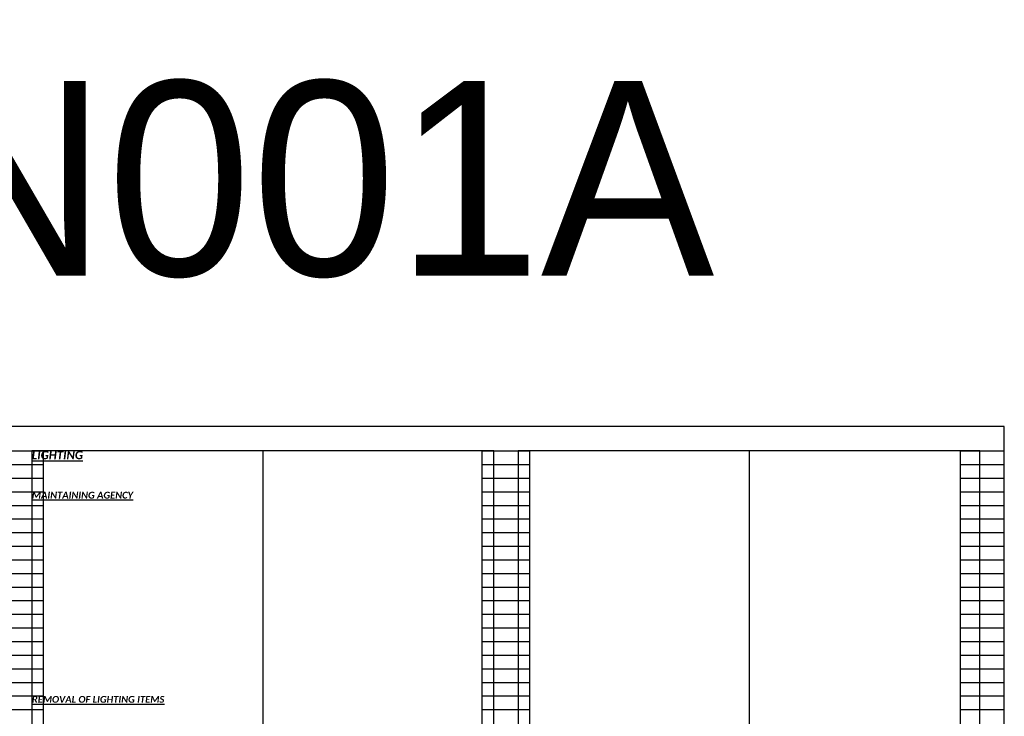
# Model space of a CAD drawing. Header units: feet. Extents: x -2 to 263, y -60 to 29.
# Tile 7 of 17: x 43 to 64, y 15 to 29. Entities that reach past the tile are written whole.
import ezdxf

# ---------------------------------------------------------------- set-up
doc = ezdxf.new("R2010")
doc.units = ezdxf.units.FT
doc.header["$MEASUREMENT"] = 0
doc.layers.add('0_Mview', color=8, linetype='Continuous', plot=False)
doc.layers.add('0_VIEW', color=7, linetype='Continuous', plot=False)
doc.layers.add('TX_P_1', color=7, linetype='Continuous')
doc.styles.add('P_Slanted_Normal', font='calibrii.ttf', dxfattribs={"height": 0.14})
doc.styles.add('P_Slanted_Subtitle', font='calibrii.ttf', dxfattribs={"height": 0.17})
doc.styles.add('Slanted-Normal', font='font31.shx', dxfattribs={"height": 0.14})

# ---------------------------------------------------------------- blocks, each defined once
blk = doc.blocks.new('3COL')
at = {"layer": '0_VIEW', "color": 3, "linetype": 'Continuous'}
for p, q in [((11.76, 21.14), (12.74, 21.14)), ((12.74, 0.98), (12.74, 21.14)), ((21.76, 0.98), (21.76, 21.14)), ((21.76, 21.14), (22.74, 21.14)), ((22.74, 0.98), (22.74, 21.14)), ((31.6, 0.98), (31.6, 21.14)), ((31.6, 21.14), (32.5, 21.14)), ((32.5, 0.98), (32.5, 21.14)), ((11.76, 20.86), (12.74, 20.86)), ((21.76, 20.86), (22.74, 20.86)), ((31.6, 20.86), (32.5, 20.86)), ((11.76, 20.58), (12.74, 20.58)), ((21.76, 20.58), (22.74, 20.58)), ((31.6, 20.58), (32.5, 20.58)), ((11.76, 20.3), (12.74, 20.3)), ((21.76, 20.3), (22.74, 20.3)), ((31.6, 20.3), (32.5, 20.3)), ((11.76, 20.02), (12.74, 20.02)), ((21.76, 20.02), (22.74, 20.02)), ((31.6, 20.02), (32.5, 20.02)), ((11.76, 19.74), (12.74, 19.74)), ((21.76, 19.74), (22.74, 19.74)), ((31.6, 19.74), (32.5, 19.74)), ((11.76, 19.46), (12.74, 19.46)), ((21.76, 19.46), (22.74, 19.46)), ((31.6, 19.46), (32.5, 19.46)), ((11.76, 19.18), (12.74, 19.18)), ((21.76, 19.18), (22.74, 19.18)), ((31.6, 19.18), (32.5, 19.18)), ((11.76, 18.9), (12.74, 18.9)), ((21.76, 18.9), (22.74, 18.9)), ((31.6, 18.9), (32.5, 18.9)), ((11.76, 18.62), (12.74, 18.62)), ((21.76, 18.62), (22.74, 18.62)), ((31.6, 18.62), (32.5, 18.62)), ((11.76, 18.34), (12.74, 18.34)), ((21.76, 18.34), (22.74, 18.34)), ((31.6, 18.34), (32.5, 18.34)), ((11.76, 18.06), (12.74, 18.06)), ((21.76, 18.06), (22.74, 18.06)), ((31.6, 18.06), (32.5, 18.06)), ((11.76, 17.78), (12.74, 17.78)), ((21.76, 17.78), (22.74, 17.78)), ((31.6, 17.78), (32.5, 17.78)), ((11.76, 17.5), (12.74, 17.5)), ((21.76, 17.5), (22.74, 17.5)), ((31.6, 17.5), (32.5, 17.5)), ((11.76, 17.22), (12.74, 17.22)), ((21.76, 17.22), (22.74, 17.22)), ((31.6, 17.22), (32.5, 17.22)), ((11.76, 16.94), (12.74, 16.94)), ((21.76, 16.94), (22.74, 16.94)), ((31.6, 16.94), (32.5, 16.94)), ((11.76, 16.66), (12.74, 16.66)), ((21.76, 16.66), (22.74, 16.66)), ((31.6, 16.66), (32.5, 16.66)), ((11.76, 16.38), (12.74, 16.38)), ((21.76, 16.38), (22.74, 16.38)), ((31.6, 16.38), (32.5, 16.38)), ((11.76, 16.1), (12.74, 16.1)), ((21.76, 16.1), (22.74, 16.1)), ((31.6, 16.1), (32.5, 16.1)), ((11.76, 15.82), (12.74, 15.82)), ((21.76, 15.82), (22.74, 15.82)), ((31.6, 15.82), (32.5, 15.82))]:
    blk.add_line(p, q, dxfattribs=at)
at = {"layer": '0_VIEW', "color": 3}
blk.add_lwpolyline([(2, 0.64), (32.5, 0.64), (32.5, 21.64), (2, 21.64)], close=True, dxfattribs=at)

msp = doc.modelspace()

# ---------------------------------------------------------------- linework, layer by layer
at = {"layer": '0_VIEW'}
for p, q in [((48.25, 20.5), (48.25, 0.5)), ((58.25, 20.5), (58.25, 0.5)), ((58.25, 20.5), (58.25, 0.5))]:
    msp.add_line(p, q, dxfattribs=at)
for points in [[(33, 0), (63.5, 0), (63.5, 21), (33, 21)], [(43.5, 0.5), (53, 0.5), (53, 20.5), (43.5, 20.5)], [(53.5, 0.5), (63, 0.5), (63, 20.5), (53.5, 20.5)]]:
    msp.add_lwpolyline(points, close=True, dxfattribs=at)

# ---------------------------------------------------------------- block references
at = {"layer": '0_Mview'}
msp.add_blockref('3COL', (31, -0.64), dxfattribs=at)

# ---------------------------------------------------------------- texts
at = {"layer": '0_Mview', "color": 6, "insert": (47.279, 24.049), "char_height": 4, "width": 12.58216, "attachment_point": 8, "style": 'Slanted-Normal'}
msp.add_mtext('GN001A', dxfattribs=at)
at = {"layer": 'TX_P_1', "color": 3, "insert": (43.5, 20.5), "char_height": 0.17, "width": 9.5, "attachment_point": 1, "style": 'P_Slanted_Subtitle'}
msp.add_mtext('{\\fCalibri|b1|i1|c0|p34;\\LLIGHTING}', dxfattribs=at)
at = {"layer": 'TX_P_1', "color": 3, "char_height": 0.14, "width": 9.5, "attachment_point": 1, "line_spacing_factor": 1.2, "style": 'P_Slanted_Normal'}
for s, insert in [('{\\fCalibri|b1|i1|c0|p34;\\LMAINTAINING AGENCY}', (43.5, 19.66)), ('{\\fCalibri|b1|i1|c0|p34;\\LREMOVAL OF LIGHTING ITEMS}', (43.5, 15.46))]:
    msp.add_mtext(s, dxfattribs=dict(at, insert=insert))

doc.saveas('drawing.dxf')
